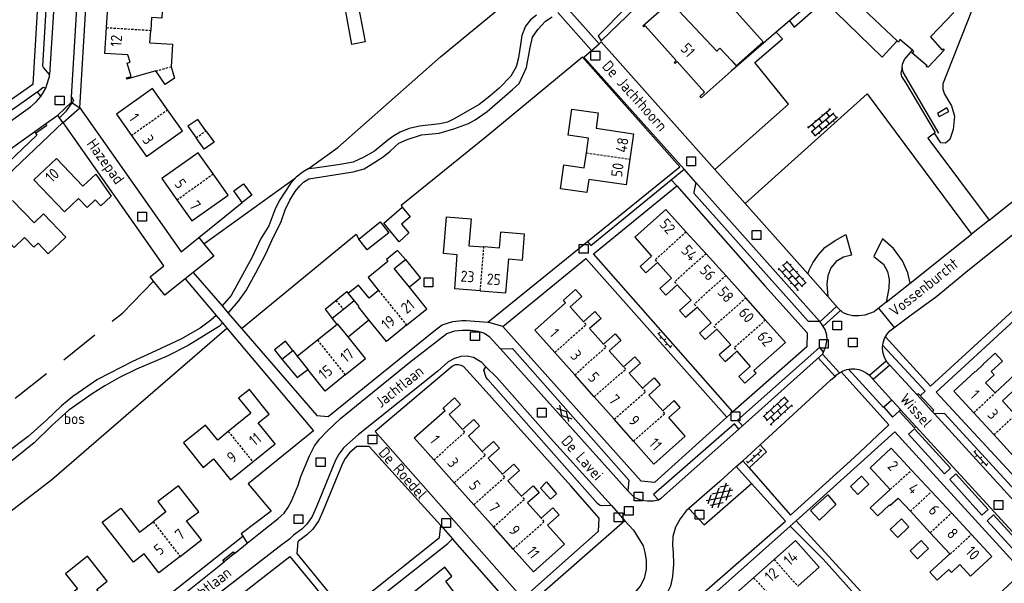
# Model space of a CAD drawing. Extents: x 168875 to 176000, y 513888 to 528000.
# Tile 58 of 106: x 174439 to 174662, y 521258 to 521385. Entities that reach past the tile are written whole.
import ezdxf

# ---------------------------------------------------------------- set-up
doc = ezdxf.new("R2010")
doc.units = 0
doc.header["$MEASUREMENT"] = 0
doc.linetypes.add('HIDDEN', pattern=[0.8, 0.5, -0.3])
doc.linetypes.add('LP', pattern=[14, 9, -5])
doc.layers.get('0').update_dxf_attribs({"linetype": 'CONTINUOUS'})
for name, color, linetype in [('BIJGEBOUW', 12, 'CONTINUOUS'), ('CULTUURAANDUIDING', 7, 'CONTINUOUS'), ('DAKRAND', 10, 'CONTINUOUS'), ('HEK', 34, 'CONTINUOUS'), ('HOOFDGEBOUW', 1, 'CONTINUOUS'), ('HUISNUMMER', 7, 'CONTINUOUS'), ('INSTEEK_SLOOT', 72, 'CONTINUOUS'), ('KANT_VERHARDING', 252, 'CONTINUOUS'), ('MUUR', 10, 'CONTINUOUS'), ('OVERIGOPSTAL', 12, 'CONTINUOUS'), ('PUTDEKSEL', 7, 'CONTINUOUS'), ('RIOOLPUT', 7, 'CONTINUOUS'), ('SEMANTIEK', 140, 'CONTINUOUS'), ('sluitlijn_verharding', 7, 'CONTINUOUS'), ('STRAATNAAM', 7, 'CONTINUOUS'), ('TALUD', 34, 'CONTINUOUS'), ('TUSSENMUUR', 12, 'HIDDEN')]:
    doc.layers.add(name, color=color, linetype=linetype)
doc.styles.add('ISOCP', font='ISOCP.shx', dxfattribs={"height": 1.8})

# ---------------------------------------------------------------- blocks, each defined once
blk = doc.blocks.new('Q28')
at = {"color": 0}
blk.add_lwpolyline([(1, 1), (1, -1), (-1, -1), (-1, 1)], close=True, dxfattribs=at)
blk = doc.blocks.new('S012')
at = {"color": 0}
for p, q in [((1.18, 2.05), (0, 0)), ((1.18, -2.05), (0, 0)), ((1.4, 0), (0.21, -2.05)), ((1.4, 0), (0.22, 2.05))]:
    blk.add_line(p, q, dxfattribs=at)
blk = doc.blocks.new('S026')
at = {"color": 0}
for p, q in [((0, 0), (4.4, 0)), ((0.2, 0.5), (0.2, 0)), ((1.2, 0), (1.2, -0.5)), ((2.2, 0.5), (2.2, 0)), ((3.2, 0), (3.2, -0.5)), ((4.2, 0.5), (4.2, 0))]:
    blk.add_line(p, q, dxfattribs=at)
blk = doc.blocks.new('S024')
at = {"color": 0}
for p, q in [((0, 1.2), (6.7, 1.2)), ((0, 0), (6.7, 0)), ((0.2, 1.2), (0.2, 0)), ((1.25, 1.5), (1.25, 1.2)), ((1.25, 0), (1.25, -1.2)), ((2.3, 1.2), (2.3, 0)), ((3.35, 1.5), (3.35, 1.2)), ((3.35, 0), (3.35, -1.2)), ((4.4, 1.2), (4.4, 0)), ((5.45, 1.5), (5.45, 1.2)), ((5.45, 0), (5.45, -1.2)), ((6.5, 1.2), (6.5, 0)), ((0, -1.2), (6.7, -1.2)), ((0.2, -1.2), (0.2, -1.5)), ((2.3, -1.2), (2.3, -1.5)), ((4.4, -1.2), (4.4, -1.5)), ((6.5, -1.2), (6.5, -1.5))]:
    blk.add_line(p, q, dxfattribs=at)
blk = doc.blocks.new('S014')
at = {"color": 0}
for p, q in [((0, -0.75), (4.2, 1.67)), ((0, 0.65), (1.78, 1.67)), ((5.07, -1.52), (0, 1.4)), ((2.64, -1.52), (0, 0)), ((1.08, -1.52), (6.15, 1.4)), ((6.15, -0.75), (1.95, 1.67)), ((3.51, -1.52), (6.15, 0)), ((6.15, 0.65), (4.37, 1.67))]:
    blk.add_line(p, q, dxfattribs=at)
blk = doc.blocks.new('Q24')
at = {"color": 0}
blk.add_lwpolyline([(1, 1), (1, -1), (-1, -1), (-1, 1)], close=True, dxfattribs=at)

msp = doc.modelspace()

# ---------------------------------------------------------------- linework, layer by layer
at = {"layer": 'BIJGEBOUW'}
for points in [[(174517.202, 521380.108), (174514.211, 521379.511), (174512.721, 521387.329), (174515.713, 521387.968), (174517.202, 521380.108)], [(174473.34, 521374.485), (174474.092, 521371.879), (174471.964, 521370.51), (174469.852, 521373.547)], [(174481.188, 521360.012), (174479.345, 521362.602), (174477.145, 521361.037), (174478.989, 521358.446)], [(174481.188, 521360.012), (174483.026, 521357.429), (174480.826, 521355.864), (174478.989, 521358.446)], [(174489.382, 521343.803), (174487.494, 521346.474), (174489.701, 521348.029), (174491.555, 521345.445), (174489.382, 521343.803)], [(174523.791, 521328.894), (174526.316, 521330.932)], [(174510.588, 521321.702), (174513.03, 521323.674), (174513.375, 521323.246)], [(174508.146, 521319.73), (174510.588, 521321.702)], [(174514.719, 521321.582), (174512.277, 521319.61)], [(174508.146, 521319.73), (174509.771, 521317.586)], [(174512.277, 521319.61), (174509.771, 521317.586)], [(174500.859, 521310.378), (174499.164, 521312.478), (174496.691, 521310.481), (174498.395, 521308.388)], [(174498.395, 521308.388), (174500.859, 521310.378)], [(174631.102, 521280.193), (174629.435, 521281.988), (174626.914, 521279.647), (174628.581, 521277.852), (174631.102, 521280.193)], [(174640.124, 521270.475), (174638.444, 521272.285), (174635.923, 521269.944), (174637.603, 521268.134), (174640.124, 521270.475)], [(174644.608, 521265.646), (174642.934, 521267.449), (174640.413, 521265.108), (174642.087, 521263.305), (174644.608, 521265.646)]]:
    msp.add_lwpolyline(points, dxfattribs=at)
at = {"layer": 'DAKRAND'}
for points in [[(174515.804, 521335.52), (174520.593, 521339.439), (174522.525, 521336.941), (174517.666, 521333.152), (174515.804, 521335.52)], [(174526.316, 521330.932), (174529.735, 521326.699), (174527.195, 521324.672)], [(174509.771, 521317.586), (174510.768, 521316.274)], [(174513.325, 521313.46), (174518.046, 521317.313)], [(174500.859, 521310.378), (174501.844, 521309.068)], [(174498.395, 521308.388), (174501.794, 521304.291), (174504.219, 521306.1)], [(174556.826, 521279.223), (174558.208, 521280.679), (174560.499, 521277.972), (174559.093, 521276.75), (174556.826, 521279.223)], [(174621.792, 521277.714), (174623.608, 521275.563), (174619.906, 521272.046), (174617.867, 521274.235), (174621.792, 521277.714)]]:
    msp.add_lwpolyline(points, dxfattribs=at)
at = {"layer": 'HEK', "linetype": 'LP'}
msp.add_lwpolyline([(174416.177, 521282.16), (174462.366, 521318.833)], dxfattribs=at)
at = {"layer": 'HOOFDGEBOUW'}
for points in [[(174637.46, 521380.375), (174623.395, 521393.703), (174613.114, 521384.853)], [(174458.73, 521383.338), (174459.082, 521389.164), (174466.893, 521388.692), (174467.074, 521391.695)], [(174473.564, 521391.311), (174473.377, 521388.272), (174471.397, 521388.394), (174471.226, 521385.46), (174468.921, 521385.615), (174468.728, 521382.711)], [(174610.165, 521382.314), (174599.945, 521373.498), (174593.159, 521367.437), (174592.837, 521367.797), (174593.917, 521368.761), (174587.743, 521375.672), (174587.267, 521375.247), (174587.076, 521375.462), (174587.55, 521375.885), (174580.507, 521383.77), (174580.216, 521383.51), (174580.007, 521383.744), (174587.428, 521390.372)], [(174588.147, 521387.153), (174596.721, 521378.041), (174597.402, 521378.682), (174600.025, 521375.894), (174601.109, 521374.681), (174607.195, 521380.116), (174599.292, 521388.966)], [(174650.263, 521386.792), (174645.028, 521381.266), (174647.581, 521378.3), (174647.87, 521378.517), (174648.126, 521378.219), (174644.477, 521374.368), (174644.076, 521374.573), (174644.278, 521374.725), (174640.83, 521377.665), (174641.238, 521377.971), (174640.945, 521378.221)], [(174613.114, 521384.853), (174610.165, 521382.314)], [(174463.568, 521377.199), (174458.378, 521377.513), (174458.73, 521383.338)], [(174468.541, 521379.907), (174468.728, 521382.711)], [(174468.541, 521379.907), (174473.642, 521379.606), (174473.34, 521374.485)], [(174640.945, 521378.221), (174638.122, 521380.627), (174637.808, 521380.046), (174637.46, 521380.375)], [(174469.852, 521373.547), (174463.279, 521371.727), (174463.205, 521371.986), (174464.261, 521372.287), (174463.399, 521375.313), (174464.052, 521375.499), (174463.568, 521377.199)], [(174472.514, 521364.77), (174469.138, 521369.552), (174460.955, 521363.754), (174464.339, 521358.978)], [(174464.339, 521358.978), (174467.729, 521354.193), (174475.904, 521359.985), (174472.514, 521364.77)], [(174567.212, 521355.008), (174567.693, 521358.359), (174563.097, 521359.02), (174563.948, 521364.941), (174569.918, 521364.083), (174569.415, 521360.584), (174577.867, 521359.369), (174577.043, 521353.601)], [(174482.826, 521350.263), (174479.44, 521355.026), (174471.26, 521349.21), (174474.653, 521344.421)], [(174577.043, 521353.601), (174576.219, 521347.832), (174567.758, 521349.048), (174567.33, 521346.073), (174561.369, 521346.929), (174562.142, 521352.307), (174566.729, 521351.648), (174567.212, 521355.008)], [(174459.75, 521345.28), (174457.44, 521343.04), (174456.12, 521344.42), (174454.33, 521342.72), (174452.4, 521344.74), (174449.19, 521341.72), (174442.3, 521348.97), (174447.39, 521353.78), (174453.38, 521347.47), (174456.29, 521350.2), (174459.75, 521345.28)], [(174474.653, 521344.421), (174478.04, 521339.64), (174486.236, 521345.468), (174482.826, 521350.263)], [(174432.337, 521339.43), (174437.82, 521333.622), (174440.216, 521335.884), (174442.272, 521333.706), (174443.259, 521334.638), (174445.549, 521332.213), (174449.505, 521335.948), (174444.509, 521341.241), (174442.331, 521339.185), (174437.499, 521344.303)], [(174589.79, 521337.146), (174585.158, 521342.203), (174578.165, 521335.961), (174581.962, 521331.707), (174579.361, 521329.385), (174580.67, 521327.918), (174583.271, 521330.24)], [(174543.237, 521323.864), (174537.443, 521324.326), (174538.022, 521332.024), (174534.952, 521332.269), (174535.618, 521340.602), (174541.133, 521340.155), (174540.638, 521334.051), (174544.039, 521333.775)], [(174543.237, 521323.864), (174549.041, 521323.401), (174549.661, 521331.051), (174552.743, 521330.801), (174553.217, 521336.645), (174547.771, 521337.087), (174547.48, 521333.496), (174544.039, 521333.775)], [(174594.274, 521332.249), (174589.79, 521337.146)], [(174526.316, 521330.932), (174524.508, 521332.942), (174522.062, 521330.966)], [(174522.062, 521330.966), (174522.011, 521330.925), (174522.356, 521330.497), (174517.868, 521326.872), (174520.245, 521323.928)], [(174598.783, 521327.325), (174594.274, 521332.249)], [(174527.195, 521324.672), (174523.791, 521328.894)], [(174583.271, 521330.24), (174586.446, 521326.684), (174583.844, 521324.362), (174585.171, 521322.876), (174587.772, 521325.198)], [(174603.307, 521322.269), (174600.143, 521325.84), (174598.783, 521327.325)], [(174518.085, 521322.183), (174515.711, 521325.129), (174513.375, 521323.246)], [(174520.232, 521323.917), (174518.085, 521322.183)], [(174520.245, 521323.928), (174520.232, 521323.917)], [(174526.56, 521316.113), (174531.122, 521319.803), (174527.195, 521324.672)], [(174560.071, 521309.931), (174555.574, 521314.986), (174562.527, 521321.171), (174562.041, 521321.727), (174564.746, 521324.132), (174566.162, 521322.54), (174563.571, 521320.236), (174566.582, 521316.852)], [(174587.772, 521325.198), (174590.885, 521321.71), (174588.284, 521319.388), (174589.645, 521317.863), (174592.247, 521320.185)], [(174513.375, 521323.246), (174514.719, 521321.582)], [(174514.719, 521321.582), (174515.754, 521320.301)], [(174607.752, 521317.254), (174603.307, 521322.269)], [(174515.67, 521320.233), (174515.754, 521320.301)], [(174518.046, 521317.313), (174515.67, 521320.233)], [(174592.247, 521320.185), (174595.425, 521316.624), (174592.824, 521314.302), (174594.092, 521312.881), (174596.694, 521315.203)], [(174526.56, 521316.113), (174522.014, 521312.435), (174518.046, 521317.313)], [(174566.582, 521316.852), (174569.166, 521319.15), (174570.544, 521317.601), (174567.96, 521315.302), (174571.102, 521311.77)], [(174601.249, 521310.2), (174604.275, 521306.785), (174601.711, 521304.512), (174603.066, 521302.984), (174605.63, 521305.256), (174605.116, 521305.836), (174612.259, 521312.167), (174607.752, 521317.254)], [(174506.391, 521312.739), (174510.768, 521316.274)], [(174513.325, 521313.46), (174510.945, 521316.417), (174510.768, 521316.274)], [(174596.694, 521315.203), (174599.845, 521311.672), (174597.243, 521309.35), (174598.573, 521307.861), (174600.186, 521309.258), (174601.249, 521310.2)], [(174501.844, 521309.068), (174506.391, 521312.739)], [(174512.68, 521304.885), (174517.25, 521308.582), (174513.325, 521313.46)], [(174571.102, 521311.77), (174573.72, 521314.099), (174575.012, 521312.619), (174572.408, 521310.302), (174575.628, 521306.682)], [(174501.844, 521309.068), (174504.219, 521306.1)], [(174564.581, 521304.86), (174560.071, 521309.931)], [(174575.628, 521306.682), (174578.199, 521308.969), (174579.462, 521307.523), (174576.904, 521305.247), (174579.943, 521301.83)], [(174650.308, 521301.173), (174655.11, 521305.627), (174655.178, 521305.554), (174656.996, 521307.241), (174656.955, 521307.285), (174659.631, 521309.767), (174661.282, 521307.977), (174658.761, 521305.653), (174659.455, 521304.9), (174657.49, 521303.088), (174659.619, 521300.779)], [(174512.68, 521304.885), (174508.134, 521301.208), (174504.219, 521306.1)], [(174568.984, 521299.909), (174564.581, 521304.86)], [(174579.943, 521301.83), (174582.558, 521304.156), (174583.913, 521302.605), (174581.312, 521300.292), (174584.478, 521296.732)], [(174659.619, 521300.779), (174664.105, 521304.916), (174665.769, 521303.112), (174661.276, 521298.968), (174664.234, 521295.761)], [(174491.822, 521285.187), (174496.825, 521289.238), (174492.983, 521293.983), (174495.489, 521296.012), (174491.015, 521301.537), (174488.597, 521299.579), (174491.346, 521296.184), (174486.255, 521292.062)], [(174532.715, 521285.636), (174528.282, 521290.603), (174535.261, 521296.831), (174534.83, 521297.314), (174537.43, 521299.634), (174538.765, 521298.138), (174536.227, 521295.873), (174539.219, 521292.521)], [(174573.517, 521294.814), (174568.984, 521299.909)], [(174654.812, 521296.287), (174650.308, 521301.173)], [(174577.897, 521289.889), (174582.505, 521284.709), (174589.577, 521290.999), (174585.833, 521295.209), (174588.416, 521297.507), (174587.076, 521299.042), (174584.478, 521296.732)], [(174539.219, 521292.521), (174541.756, 521294.785), (174543.078, 521293.304), (174540.541, 521291.04), (174543.655, 521287.55)], [(174577.897, 521289.889), (174573.517, 521294.814)], [(174659.349, 521291.365), (174654.812, 521296.287)], [(174486.255, 521292.062), (174483.855, 521290.118), (174481.106, 521293.513), (174476.112, 521289.469), (174480.586, 521283.943), (174482.945, 521285.854), (174486.786, 521281.109), (174491.822, 521285.187)], [(174663.815, 521286.52), (174659.349, 521291.365)], [(174543.655, 521287.55), (174546.192, 521289.814), (174547.58, 521288.259), (174545.043, 521285.995), (174548.247, 521282.403)], [(174640.756, 521283.344), (174636.15, 521288.305), (174631.357, 521283.855), (174635.902, 521278.959)], [(174537.325, 521280.469), (174532.715, 521285.636)], [(174548.247, 521282.403), (174550.785, 521284.668), (174552.074, 521283.222), (174549.475, 521280.903), (174552.568, 521277.436)], [(174645.26, 521278.493), (174640.756, 521283.344)], [(174475.368, 521263.833), (174480.19, 521267.551), (174476.823, 521271.842), (174479.567, 521273.929), (174474.975, 521279.805), (174470.324, 521276.227), (174472.161, 521273.872), (174469.278, 521271.651)], [(174541.749, 521275.512), (174537.325, 521280.469)], [(174552.568, 521277.436), (174555.168, 521279.756), (174556.538, 521278.22), (174553.938, 521275.9), (174557.019, 521272.448)], [(174635.902, 521278.959), (174631.418, 521274.796), (174633.085, 521273), (174635.723, 521275.45), (174635.86, 521275.303), (174637.705, 521277.016), (174640.466, 521274.042)], [(174649.765, 521273.642), (174645.26, 521278.493)], [(174475.368, 521263.833), (174470.577, 521260.14), (174467.235, 521264.423), (174464.797, 521262.53), (174457.756, 521271.536), (174461.932, 521274.757), (174466.199, 521269.279), (174469.278, 521271.651)], [(174546.24, 521270.479), (174541.749, 521275.512)], [(174550.701, 521265.48), (174555.262, 521260.369), (174562.241, 521266.597), (174558.439, 521270.857), (174561.054, 521273.19), (174559.634, 521274.781), (174557.019, 521272.448)], [(174640.466, 521274.042), (174644.971, 521269.191)], [(174654.262, 521268.798), (174649.765, 521273.642)], [(174550.701, 521265.48), (174546.24, 521270.479)], [(174654.262, 521268.798), (174658.869, 521263.837), (174654.076, 521259.387), (174651.672, 521261.976), (174649.769, 521260.217), (174649.151, 521260.885), (174646.564, 521258.483), (174644.904, 521260.271), (174649.388, 521264.435)], [(174644.971, 521269.191), (174649.388, 521264.435)], [(174609.685, 521263.145), (174614.492, 521267.431), (174619.866, 521261.404), (174615.025, 521257.088)], [(174455.076, 521247.432), (174460.302, 521251.587), (174456.535, 521256.325), (174458.89, 521258.197), (174454.39, 521263.857), (174449.447, 521259.927), (174452.176, 521256.494), (174449.591, 521254.438)], [(174537.372, 521255.605), (174535.408, 521258.268), (174536.814, 521259.397), (174535.247, 521261.419), (174526.923, 521254.664), (174528.781, 521252.235), (174528.119, 521251.699), (174527.701, 521250.908), (174525.999, 521249.506), (174527.607, 521247.513), (174530.663, 521249.945)], [(174609.685, 521263.145), (174605.033, 521258.998)], [(174605.033, 521258.998), (174600.343, 521254.816)]]:
    msp.add_lwpolyline(points, dxfattribs=at)
at = {"layer": 'INSTEEK_SLOOT'}
msp.add_lwpolyline([(174623.391, 521424.237), (174599.282, 521406.289), (174589.393, 521398.457), (174587.842, 521398.061), (174585.354, 521397.057), (174581.55, 521393.592), (174576.278, 521387.977), (174569.912, 521381.499), (174570.57, 521380.356), (174578.339, 521387.8), (174579.033, 521389.906), (174582.679, 521393.063), (174585.333, 521395.148), (174587.818, 521395.946), (174591.034, 521397.56), (174596.756, 521401.83), (174619.804, 521419.522), (174623.292, 521422.372), (174624.215, 521422.973)], dxfattribs=at)
at = {"layer": 'KANT_VERHARDING'}
for points in [[(174435.066, 521432.937), (174444.95, 521418.99), (174442.047, 521370.465), (174435.232, 521365.675)], [(174445.809, 521372.726), (174444.47, 521374.29), (174444.36, 521374.63), (174446.77, 521415.75), (174446.94, 521416.05), (174448.53, 521417.3), (174448.72, 521417.73)], [(174448.72, 521417.73), (174445.809, 521372.726)], [(174451.12, 521372.76), (174453.49, 521412.57), (174453.71, 521414.08), (174454.23, 521415.4), (174455.21, 521416.6), (174456.43, 521417.54), (174457.89, 521417.89), (174487.33, 521416.11)], [(174452.68, 521365.24), (174455.55, 521412.92), (174457.62, 521415.86), (174468.513, 521415.205)], [(174613.114, 521384.853), (174614.19, 521383.426), (174621.014, 521389.384), (174634.076, 521376.652), (174637.46, 521380.375)], [(174555.965, 521386.166), (174554.606, 521385.12), (174553.456, 521383.656), (174552.62, 521381.564), (174551.888, 521376.544), (174551.366, 521374.452), (174550.111, 521372.36), (174547.499, 521369.64), (174545.408, 521367.862), (174543.004, 521365.98), (174537.359, 521362.737), (174535.791, 521362.005), (174534.119, 521361.587), (174529.52, 521361.064), (174527.115, 521360.541), (174525.129, 521359.704), (174523.666, 521358.868), (174522.307, 521357.926), (174519.276, 521355.416), (174516.871, 521354.057), (174514.467, 521352.906), (174511.54, 521352.383), (174505.791, 521351.546), (174504.353, 521351.451)], [(174560.795, 521386.729), (174568.407, 521378.184)], [(174570.108, 521379.692), (174562.662, 521388.034)], [(174486.259, 521318.807), (174488.544, 521321.53), (174490.321, 521323.935), (174492.516, 521327.909), (174494.711, 521332.198), (174496.488, 521336.067), (174498.161, 521339.31), (174499.101, 521342.133), (174500.147, 521344.33), (174501.401, 521346.317), (174502.446, 521347.572), (174503.283, 521348.409), (174504.432, 521349.141), (174514.467, 521350.71), (174516.976, 521351.442), (174519.38, 521352.906), (174521.262, 521354.161), (174522.83, 521355.416), (174524.816, 521357.194), (174526.697, 521358.031), (174529.938, 521359.077), (174533.91, 521359.495), (174537.255, 521360.436), (174540.6, 521361.692), (174542.063, 521362.528), (174544.781, 521364.411), (174550.53, 521369.327), (174551.993, 521370.687), (174553.665, 521374.347), (174554.502, 521378.845), (174555.024, 521381.146), (174556.279, 521382.924), (174557.951, 521384.806), (174559.519, 521385.747)], [(174596.298, 521351.28), (174612.912, 521366.006), (174605.281, 521375.48), (174611.582, 521380.773), (174610.165, 521382.314)], [(174568.407, 521378.184), (174570.108, 521379.692)], [(174570.108, 521379.692), (174570.567, 521380.099), (174596.298, 521351.28)], [(174589.298, 521351.331), (174566.66, 521376.635), (174568.407, 521378.184)], [(174567.484, 521334.988), (174588.386, 521351.894), (174566.34, 521376.633)], [(174658.292, 521339.846), (174705.014, 521377.007)], [(174445.265, 521370.399), (174445.85, 521372.29), (174445.809, 521372.726)], [(174450.82, 521367.61), (174451.12, 521372.76)], [(174638.65, 521374.316), (174638.317, 521373.046), (174638.463, 521372.27), (174639.377, 521370.971), (174646.059, 521359.6), (174645.9, 521359.479)], [(174443.032, 521368.755), (174420.93, 521353.158), (174422.077, 521351.564)], [(174443.032, 521368.755), (174444.39, 521369.871), (174444.975, 521369.657)], [(174443.032, 521368.755), (174443.835, 521367.772)], [(174443.835, 521367.772), (174444.467, 521368.715), (174444.975, 521369.657)], [(174444.975, 521369.657), (174445.265, 521370.399)], [(174603.134, 521343.585), (174630.683, 521368.387), (174654.275, 521336.642)], [(174422.077, 521351.564), (174441.565, 521365.47), (174442.781, 521366.542), (174443.835, 521367.772)], [(174447.7, 521363.55), (174450.82, 521366.5), (174450.82, 521367.61)], [(174448.119, 521362.954), (174449.707, 521364.502), (174450.99, 521366.317)], [(174450.82, 521367.61), (174451.29, 521366.85), (174450.99, 521366.317)], [(174450.99, 521366.317), (174452.68, 521365.24)], [(174448.887, 521361.864), (174452.68, 521365.24)], [(174452.68, 521365.24), (174475.61, 521332.66), (174479.6, 521335.9)], [(174436.271, 521349.939), (174448.882, 521361.871)], [(174442.503, 521359.881), (174444.96, 521361.63)], [(174442.7, 521359.455), (174445.21, 521361.27), (174444.96, 521361.63)], [(174444.96, 521361.63), (174447.7, 521363.55)], [(174448.119, 521362.954), (174447.7, 521363.55)], [(174448.882, 521361.871), (174448.119, 521362.954)], [(174448.887, 521361.864), (174448.882, 521361.871)], [(174469.342, 521326.066), (174468.6, 521327), (174471.68, 521329.47), (174448.887, 521361.864)], [(174433.166, 521353.2), (174442.503, 521359.881)], [(174442.7, 521359.455), (174443, 521359.05), (174434.867, 521351.368)], [(174442.503, 521359.881), (174442.7, 521359.455)], [(174645.9, 521359.479), (174644.394, 521358.33), (174658.292, 521339.846)], [(174504.353, 521351.451), (174503.178, 521350.71), (174501.61, 521349.559), (174501.443, 521349.365)], [(174586.403, 521348.968), (174589.298, 521351.331)], [(174591.96, 521348.355), (174589.298, 521351.331)], [(174596.298, 521351.28), (174603.134, 521343.585)], [(174501.443, 521349.365), (174500.356, 521348.095), (174497.743, 521344.225), (174496.802, 521342.133), (174495.443, 521338.577), (174493.561, 521335.544), (174491.68, 521331.465), (174486.871, 521322.785), (174484.845, 521320.438)], [(174567.484, 521334.988), (174568.196, 521334.115), (174586.403, 521348.968)], [(174591.96, 521348.355), (174591.491, 521346.182), (174591.539, 521345.924), (174617.367, 521317.007), (174619.894, 521316.979)], [(174619.894, 521316.979), (174591.96, 521348.355)], [(174634.836, 521313.447), (174645.056, 521302.305), (174667.361, 521322.688), (174692.05, 521344.127), (174687.362, 521349.04)], [(174600.322, 521296.513), (174568.845, 521332.249), (174587.638, 521347.617)], [(174587.638, 521347.617), (174607.553, 521325.009), (174617.131, 521314.379), (174617.044, 521311.181), (174600.322, 521296.513)], [(174479.6, 521335.9), (174489.382, 521343.803)], [(174603.134, 521343.585), (174617.276, 521327.66)], [(174636.715, 521315.469), (174640.385, 521318.194), (174646.419, 521322.665), (174652.978, 521328.059), (174672.403, 521343.624)], [(174658.292, 521339.846), (174654.275, 521336.642)], [(174479.6, 521335.9), (174480.721, 521334.505)], [(174544.937, 521316.751), (174567.484, 521334.988)], [(174640.425, 521325.611), (174654.275, 521336.642)], [(174480.721, 521334.505), (174482.96, 521331.72), (174478.295, 521327.994)], [(174548.338, 521315.767), (174567.131, 521331.184), (174598.967, 521295.291)], [(174476.528, 521326.583), (174471.88, 521322.87), (174469.342, 521326.066)], [(174478.295, 521327.994), (174476.528, 521326.583)], [(174476.528, 521326.583), (174483.516, 521318.3)], [(174478.295, 521327.994), (174484.845, 521320.438)], [(174617.276, 521327.66), (174621.811, 521322.554)], [(174634.993, 521321.286), (174640.425, 521325.611)], [(174621.811, 521322.554), (174624.055, 521320.027), (174625.178, 521318.983), (174626.205, 521318.559), (174627.491, 521318.286), (174628.832, 521318.271), (174630.279, 521318.462), (174632.362, 521319.178)], [(174484.845, 521320.438), (174486.259, 521318.807)], [(174619.994, 521316.867), (174623.8, 521320.314)], [(174624.689, 521319.437), (174620.763, 521315.83)], [(174634.993, 521321.286), (174632.362, 521319.178)], [(174633.273, 521319.908), (174636.821, 521315.534)], [(174483.516, 521318.3), (174482.304, 521317.209), (174479.874, 521315.386), (174475.5, 521312.955), (174469.911, 521310.281), (174464.566, 521307.849), (174456.669, 521303.838), (174451.08, 521299.948), (174448.529, 521297.881), (174445.249, 521294.721), (174440.996, 521290.952), (174436.38, 521287.427), (174431.884, 521283.78), (174420.434, 521275.94)], [(174483.516, 521318.3), (174484.961, 521316.587)], [(174486.259, 521318.807), (174489.278, 521315.324)], [(174533.134, 521315.002), (174534.605, 521316.147), (174537.039, 521316.929), (174539.038, 521317.155), (174540.068, 521317.141)], [(174540.068, 521317.141), (174544.937, 521316.751)], [(174672.672, 521272.485), (174646.279, 521300.951), (174663.999, 521317.258), (174664.254, 521317.095)], [(174484.961, 521316.587), (174484.248, 521315.872), (174477.201, 521311.496), (174472.463, 521309.065), (174465.538, 521306.147), (174461.528, 521304.203), (174458.37, 521302.379), (174455.454, 521300.556), (174450.23, 521296.909), (174446.342, 521293.384), (174442.333, 521289.494), (174437.716, 521285.725), (174427.025, 521278.31), (174421.662, 521274.145)], [(174484.961, 521316.587), (174485.959, 521315.404)], [(174485.959, 521315.404), (174505.5, 521292.245)], [(174489.278, 521315.324), (174506.281, 521295.71)], [(174493.19, 521268.91), (174497.539, 521272.37), (174498.856, 521273.629), (174499.704, 521274.797), (174500.553, 521276.292), (174502.02, 521279.939), (174502.671, 521281.876), (174504.631, 521286.547), (174505.74, 521288.805), (174506.944, 521290.39), (174508.51, 521292.023), (174511.638, 521295.031), (174527.306, 521307.699), (174535.632, 521314.208), (174537.495, 521314.807), (174539.148, 521314.994), (174541.056, 521314.973), (174542.704, 521314.748), (174544.195, 521314.267), (174545.27, 521313.533), (174547.797, 521310.751)], [(174508.855, 521295.478), (174533.134, 521315.002)], [(174598.967, 521295.291), (174582.657, 521280.515), (174579.618, 521280.858), (174548.338, 521315.767)], [(174620.823, 521309.994), (174621.379, 521311.34), (174621.654, 521312.884), (174621.613, 521313.813), (174621.214, 521315.107), (174620.404, 521316.406), (174619.894, 521316.979)], [(174547.797, 521310.751), (174550.501, 521310.844), (174576.835, 521281.045), (174576.56, 521278.622)], [(174547.797, 521310.751), (174576.56, 521278.622)], [(174620.823, 521309.994), (174619.983, 521311.097), (174601.385, 521294.645), (174602.534, 521293.362)], [(174634.233, 521311.483), (174643.806, 521301.185), (174642.724, 521300.127)], [(174544.449, 521306.705), (174543.553, 521307.621), (174541.709, 521308.776), (174540.268, 521309.102), (174538.823, 521309.015), (174537.374, 521308.567), (174535.973, 521307.809), (174533.628, 521305.72), (174515.69, 521291.361), (174512.389, 521288.42), (174511.238, 521286.937), (174510.501, 521285.604), (174506.151, 521274.873), (174505.2, 521272.82), (174504.046, 521271.131), (174502.899, 521270.009), (174501.037, 521268.609), (174500.097, 521267.723), (174498.406, 521266.512), (174483.089, 521254.584), (174468.993, 521243.447), (174456.163, 521232.773), (174452.123, 521229.792), (174451.667, 521229.385)], [(174602.534, 521293.362), (174620.673, 521309.633)], [(174623.456, 521304.519), (174619.658, 521308.722)], [(174620.598, 521309.572), (174624.447, 521305.337)], [(174620.673, 521309.633), (174620.823, 521309.994)], [(174551.586, 521255.767), (174554.318, 521255.61), (174569.948, 521269.516), (174570.136, 521272.454), (174563.719, 521279.799), (174543.239, 521302.621), (174539.417, 521306.739), (174538.904, 521307.003), (174538.338, 521307.164), (174537.564, 521307.121), (174536.942, 521306.818), (174519.497, 521292.055), (174551.586, 521255.767)], [(174572.863, 521275.309), (174570.632, 521275.285), (174570.22, 521275.393), (174569.761, 521275.811), (174544.903, 521303.788), (174544.598, 521304.256), (174544.02, 521305.958), (174544.449, 521306.705)], [(174544.449, 521306.705), (174546.971, 521304.281), (174559.094, 521290.528), (174572.863, 521275.309)], [(174626.483, 521306.168), (174634.392, 521297.46), (174634.484, 521297.575)], [(174631.219, 521304.76), (174635.03, 521308.043)], [(174635.825, 521307.049), (174632.048, 521303.804)], [(174635.825, 521307.049), (174635.716, 521307.168)], [(174667.449, 521275.105), (174648.189, 521296.12), (174645.906, 521296.052), (174645.434, 521296.562), (174645.752, 521296.857), (174642.297, 521300.585), (174641.981, 521300.32), (174635.825, 521307.049)], [(174603.991, 521283.867), (174613.37, 521273.141), (174627.802, 521286.148), (174635.622, 521293.54), (174624.791, 521305.55)], [(174622.439, 521303.695), (174606.544, 521289.043)], [(174622.439, 521303.695), (174623.606, 521304.64)], [(174631.922, 521303.942), (174636.289, 521299.154)], [(174641.981, 521300.32), (174645.434, 521296.563)], [(174636.289, 521299.154), (174634.484, 521297.575), (174636.442, 521295.29), (174637.962, 521296.659)], [(174636.289, 521299.154), (174638.28, 521296.972), (174638.038, 521296.732)], [(174506.281, 521295.71), (174508.855, 521295.478)], [(174638.038, 521296.732), (174637.962, 521296.659)], [(174637.962, 521296.659), (174641.386, 521292.894), (174641.705, 521293.196), (174666.923, 521265.66)], [(174638.261, 521296.953), (174641.706, 521293.196)], [(174638.271, 521296.942), (174638.275, 521296.938)], [(174645.906, 521296.051), (174667.112, 521272.848)], [(174601.665, 521292.581), (174600.704, 521293.775), (174582.421, 521277.836), (174583.495, 521276.621)], [(174583.495, 521276.621), (174584.114, 521276.991), (174601.665, 521292.581)], [(174601.665, 521292.581), (174602.534, 521293.362)], [(174640.019, 521291.474), (174641.377, 521292.682), (174649.56, 521283.745), (174648.183, 521282.49), (174640.019, 521291.474)], [(174505.5, 521292.245), (174490.727, 521280.217), (174495.954, 521274.062), (174489.189, 521268.938), (174489.532, 521268.387)], [(174614.648, 521271.855), (174636.987, 521291.988), (174663.777, 521262.573)], [(174534.32, 521270.791), (174518.108, 521288.691), (174515.308, 521288.704), (174513.658, 521287.234), (174512.687, 521285.982), (174512.065, 521284.858), (174507.738, 521274.184), (174506.709, 521271.963), (174505.378, 521270.014), (174504.028, 521268.694), (174502.154, 521267.284), (174501.961, 521267.102)], [(174606.544, 521289.043), (174602.597, 521285.465)], [(174603.991, 521283.867), (174607.94, 521287.447), (174606.544, 521289.043)], [(174601.116, 521284.121), (174597.412, 521280.763), (174590.363, 521274.664)], [(174601.116, 521284.121), (174602.597, 521285.465)], [(174604.563, 521280.304), (174601.116, 521284.121)], [(174602.597, 521285.465), (174603.991, 521283.867)], [(174649.361, 521281.231), (174650.728, 521282.493), (174658.084, 521274.463), (174656.655, 521273.14), (174649.361, 521281.231)], [(174567.377, 521237.977), (174570.125, 521234.645), (174576.847, 521240.708), (174583.723, 521246.666), (174591.538, 521253.697), (174612.219, 521271.828), (174604.563, 521280.304)], [(174590.363, 521274.664), (174593.847, 521271.002), (174604.563, 521280.304)], [(174576.56, 521278.622), (174578.132, 521277.162), (174579.724, 521276.525), (174581.064, 521276.407), (174582.405, 521276.392), (174583.439, 521276.587), (174583.495, 521276.621)], [(174572.863, 521275.309), (174575.94, 521271.901)], [(174590.363, 521274.664), (174589.756, 521274.143), (174588.395, 521272.353), (174587.342, 521270.456), (174586.802, 521268.348), (174586.677, 521266.389), (174586.865, 521264.736), (174586.938, 521262.053), (174586.701, 521259.271), (174586.212, 521257.11), (174585.157, 521255.007), (174584.158, 521253.316), (174583.008, 521251.936), (174581.653, 521250.713), (174580.244, 521249.285), (174577.694, 521247.25), (174572.746, 521242.921), (174567.377, 521237.977)], [(174657.82, 521271.885), (174659.232, 521273.188), (174666.508, 521265.277)], [(174514.376, 521252.42), (174534.032, 521268.112), (174534.32, 521270.791)], [(174575.94, 521271.901), (174554.132, 521252.775), (174563.245, 521242.57)], [(174575.94, 521271.901), (174577.894, 521269.737), (174580.073, 521266.205), (174580.469, 521264.704), (174580.759, 521262.999), (174580.736, 521260.936), (174580.248, 521258.826), (174579.352, 521257.134), (174577.837, 521255.398), (174575.13, 521253.21), (174563.245, 521242.57)], [(174594.689, 521254.074), (174613.289, 521270.629)], [(174613.289, 521270.629), (174620.736, 521263.17), (174632.402, 521250.144)], [(174614.648, 521271.855), (174643.145, 521240.733), (174644.986, 521240.816), (174663.743, 521258.278)], [(174665.061, 521263.942), (174657.82, 521271.885)], [(174468.848, 521251.956), (174489.532, 521268.387)], [(174489.532, 521268.387), (174490.539, 521266.801)], [(174490.539, 521266.801), (174493.19, 521268.91)], [(174487.66, 521264.51), (174490.539, 521266.801)], [(174501.961, 521267.102), (174501.719, 521264.486), (174511.578, 521252.525), (174514.376, 521252.42)], [(174532.92, 521224.023), (174513.545, 521248.793), (174521.927, 521255.714), (174535.874, 521266.751), (174536.917, 521267.771)], [(174532.92, 521224.023), (174557.851, 521244.067), (174536.917, 521267.771)], [(174454.271, 521228.097), (174500.205, 521263.808), (174511.49, 521250.116)], [(174485.32, 521262.63), (174485.04, 521262.97), (174487.38, 521264.85), (174487.66, 521264.51)], [(174487.66, 521264.51), (174485.32, 521262.63)], [(174475.54, 521254.8), (174485.32, 521262.63)]]:
    msp.add_lwpolyline(points, dxfattribs=at)
for points in [[(174635.03, 521308.043, -0.4138372), (174636.715, 521315.469)], [(174624.447, 521305.337, -0.3515839), (174631.219, 521304.76)], [(174635.716, 521307.168, -0.051981), (174635.03, 521308.043)], [(174623.606, 521304.64, -0.0507573), (174624.447, 521305.337)], [(174631.219, 521304.76, -0.050584), (174631.922, 521303.942)]]:
    msp.add_lwpolyline(points, format="xyb", dxfattribs=at)
at = {"layer": 'MUUR'}
for points in [[(174638.65, 521374.316), (174638.699, 521375.095), (174639.175, 521376.119), (174640.945, 521378.221)], [(174646.881, 521359.481), (174638.834, 521373.29), (174638.637, 521374.117), (174638.65, 521374.316)]]:
    msp.add_lwpolyline(points, dxfattribs=at)
at = {"layer": 'OVERIGOPSTAL'}
for points in [[(174649.207, 521364.413), (174648.752, 521365.192), (174646.571, 521363.927), (174646.976, 521363.251), (174649.207, 521364.413)], [(174525.582, 521342.737), (174527.415, 521340.55), (174525.436, 521338.921), (174527.066, 521336.995), (174524.876, 521334.957), (174521.44, 521339.144), (174525.582, 521342.737)]]:
    msp.add_lwpolyline(points, dxfattribs=at)
at = {"layer": 'sluitlijn_verharding'}
for points in [[(174587.638, 521347.617), (174586.403, 521348.968)], [(174548.338, 521315.767), (174544.937, 521316.751)], [(174600.322, 521296.513), (174598.967, 521295.291)], [(174534.32, 521270.791), (174536.917, 521267.771)], [(174614.648, 521271.855), (174613.289, 521270.629)]]:
    msp.add_lwpolyline(points, dxfattribs=at)
at = {"layer": 'TALUD'}
for points in [[(174624.215, 521422.973), (174632.632, 521413.549), (174654.531, 521388.442), (174654.526, 521388.029), (174654.309, 521387.052), (174647.833, 521370.67), (174647.819, 521369.432), (174648.219, 521368.293), (174649.789, 521365.696), (174650.433, 521363.316), (174650.142, 521360.328), (174649.394, 521358.067), (174648.405, 521357.253), (174647.374, 521357.316), (174645.9, 521359.479)], [(174504.353, 521351.451), (174511.04, 521356.246), (174534.217, 521376.74), (174554.689, 521393.584)], [(174566.34, 521376.633), (174544.536, 521358.621), (174525.33, 521343.157), (174525.582, 521342.737)], [(174480.721, 521334.505), (174501.443, 521349.365)], [(174489.278, 521315.324), (174515.15, 521336.692), (174515.804, 521335.52)], [(174617.276, 521327.66), (174617.599, 521328.507), (174618.443, 521330.148), (174619.597, 521331.888), (174621.164, 521333.624), (174623.503, 521335.249), (174625.891, 521336.615), (174627.179, 521331.906), (174625.318, 521331.463), (174623.708, 521330.501), (174622.505, 521329.071), (174621.814, 521327.221), (174621.587, 521325.367), (174621.811, 521322.554)], [(174640.425, 521325.611), (174639.927, 521327.947), (174638.719, 521330.643), (174636.688, 521333.451), (174634.184, 521335.594), (174632.231, 521331.644), (174634.378, 521329.866), (174635.288, 521328.205), (174635.68, 521326.396), (174635.607, 521324.437), (174634.993, 521321.286)], [(174462.366, 521318.833), (174469.342, 521326.066)], [(174426.963, 521266.399), (174446.383, 521281.195), (174485.959, 521315.404)]]:
    msp.add_lwpolyline(points, dxfattribs=at)
at = {"layer": 'TUSSENMUUR'}
for points in [[(174458.73, 521383.338), (174468.728, 521382.711)], [(174469.852, 521373.547), (174473.34, 521374.485)], [(174464.339, 521358.978), (174472.514, 521364.77)], [(174478.989, 521358.446), (174481.188, 521360.012)], [(174567.212, 521355.008), (174577.043, 521353.601)], [(174474.653, 521344.421), (174482.826, 521350.263)], [(174589.79, 521337.146), (174582.802, 521330.886), (174583.271, 521330.24)], [(174543.237, 521323.864), (174544.039, 521333.775)], [(174594.274, 521332.249), (174587.155, 521325.895), (174587.772, 521325.198)], [(174598.783, 521327.325), (174591.61, 521320.841), (174592.247, 521320.185)], [(174520.232, 521323.917), (174526.56, 521316.113)], [(174510.588, 521321.702), (174512.277, 521319.61)], [(174603.307, 521322.269), (174596.077, 521315.825), (174596.694, 521315.203)], [(174607.752, 521317.254), (174600.619, 521310.956), (174601.249, 521310.2)], [(174560.071, 521309.931), (174567.162, 521316.226), (174566.582, 521316.852)], [(174506.391, 521312.739), (174512.68, 521304.885)], [(174564.581, 521304.86), (174571.668, 521311.16), (174571.102, 521311.77)], [(174568.984, 521299.909), (174576.11, 521306.144), (174575.628, 521306.682)], [(174573.517, 521294.814), (174580.615, 521301.102), (174579.943, 521301.83)], [(174654.812, 521296.287), (174659.619, 521300.779)], [(174577.897, 521289.889), (174584.981, 521296.162), (174584.478, 521296.732)], [(174659.349, 521291.365), (174664.234, 521295.761)], [(174532.715, 521285.636), (174539.752, 521291.912), (174539.219, 521292.521)], [(174486.255, 521292.062), (174491.822, 521285.187)], [(174537.325, 521280.469), (174544.398, 521286.731), (174543.655, 521287.55)], [(174541.749, 521275.512), (174548.802, 521281.74), (174548.247, 521282.403)], [(174635.902, 521278.959), (174640.756, 521283.344)], [(174546.24, 521270.479), (174553.193, 521276.749), (174552.568, 521277.436)], [(174640.466, 521274.042), (174645.26, 521278.493)], [(174644.971, 521269.191), (174649.765, 521273.642)], [(174469.278, 521271.651), (174475.368, 521263.833)], [(174550.701, 521265.48), (174557.673, 521271.708), (174557.019, 521272.448)], [(174649.388, 521264.435), (174649.469, 521264.348), (174654.262, 521268.798)], [(174609.685, 521263.145), (174615.025, 521257.088)], [(174605.033, 521258.998), (174610.536, 521253.086)]]:
    msp.add_lwpolyline(points, dxfattribs=at)

# ---------------------------------------------------------------- block references
at = {"layer": 'PUTDEKSEL'}
for p in [(174627.46, 521312.173), (174660.407, 521275.446)]:
    msp.add_blockref('Q24', p, dxfattribs=at)
at = {"layer": 'RIOOLPUT'}
for p in [(174569.243, 521377.019), (174448.13, 521366.86), (174590.898, 521353.101), (174466.77, 521340.63), (174605.67, 521336.481), (174566.588, 521333.359), (174531.512, 521325.77), (174623.907, 521316.006), (174542.021, 521313.622), (174620.92, 521311.861), (174557.147, 521296.327), (174600.93, 521295.476), (174518.858, 521290.256), (174507.143, 521285.127), (174579.011, 521277.358), (174576.809, 521274.134), (174502.134, 521272.241), (174574.471, 521272.664), (174592.792, 521273.249), (174535.513, 521271.398)]:
    msp.add_blockref('Q28', p, dxfattribs=at)
at = {"layer": 'SEMANTIEK'}
for name, p, rotation in [('S024', (174623.206, 521364.009), 220.0019882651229), ('S024', (174611.575, 521329.743), 311.996891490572), ('S026', (174583.396, 521314.317), 311.0001347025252), ('S024', (174607.969, 521294.481), 42.19857453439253), ('S012', (174562.733, 521296.594), 222.0985132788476), ('S026', (174603.619, 521284.876), 42.19047397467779), ('S026', (174654.79, 521287.572), 312.1426395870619), ('S014', (174595.194, 521275.335), 41.23983444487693)]:
    msp.add_blockref(name, p, dxfattribs=dict(at, rotation=rotation))

# ---------------------------------------------------------------- texts
at = {"layer": 'CULTUURAANDUIDING', "style": 'ISOCP'}
msp.add_text('bos', height=2.5, dxfattribs=at).set_placement((174449.061, 521293.712))
at = {"layer": 'HUISNUMMER', "style": 'ISOCP'}
for s, rotation, p in [('12', 86.4702, (174462.091, 521378.968)), ('51', 311.77153, (174588.32, 521378.46)), ('1', 305.22148, (174463.629, 521362.81)), ('3', 305.31618, (174466.693, 521357.938)), ('48', 81.8699, (174576.308, 521354.963)), ('50', 81.8699, (174575.252, 521349.427)), ('10', 43.31953, (174446.333, 521348.152)), ('5', 305.41882, (174473.939, 521348.017)), ('7', 305.41882, (174477.275, 521343.072)), ('52', 311.75124, (174583.583, 521338.777)), ('54', 311.54392, (174588.49, 521332.826)), ('23', 355.44094, (174538.689, 521325.971)), ('56', 311.54392, (174592.638, 521328.355)), ('25', 355.43901, (174544.608, 521325.329)), ('58', 311.54392, (174596.678, 521323.448)), ('21', 38.96758, (174526.575, 521318.521)), ('60', 311.54392, (174601.444, 521318.748)), ('19', 38.96758, (174522.149, 521314.848)), ('1', 311.54392, (174558.675, 521313.956)), ('62', 311.54392, (174605.644, 521313.39)), ('17', 38.96758, (174512.858, 521307.43)), ('3', 311.54392, (174563.433, 521309.057)), ('15', 38.96758, (174507.954, 521303.613)), ('5', 311.54392, (174567.397, 521304.125)), ('7', 311.54392, (174572.088, 521299.026)), ('1', 312.87805, (174653.77, 521300.022)), ('3', 312.87805, (174657.73, 521295.713)), ('9', 311.54392, (174576.563, 521294.32)), ('11', 38.99759, (174492.216, 521288.623)), ('1', 307.36749, (174531.637, 521289.985)), ('11', 311.54392, (174581.189, 521289.194)), ('9', 38.99759, (174487.194, 521284.777)), ('3', 307.36749, (174535.619, 521284.903)), ('2', 312.87805, (174635.128, 521284.032)), ('5', 307.36749, (174540.482, 521279.78)), ('4', 312.87805, (174639.712, 521278.916)), ('7', 307.36749, (174544.924, 521274.762)), ('6', 312.87805, (174644.369, 521274.075)), ('7', 38.99759, (174475.472, 521267.367)), ('9', 307.36749, (174549.498, 521269.64)), ('8', 312.87805, (174648.529, 521268.791)), ('5', 38.99759, (174470.718, 521263.924)), ('11', 307.36749, (174553.51, 521264.868)), ('10', 312.87805, (174652.745, 521264.705)), ('14', 41.71352, (174613.169, 521261.534)), ('12', 41.71352, (174608.921, 521257.865))]:
    msp.add_text(s, height=2.5, rotation=rotation, dxfattribs=at).set_placement(p)
at = {"layer": 'STRAATNAAM', "style": 'ISOCP'}
for s, rotation, p in [('De Jachthoorn', 311.817, (174570.612, 521374.506)), ('Hazepad', 305.8041, (174454.125, 521357.086)), ('Vossenburcht', 38.53593, (174636.957, 521317.885)), ('Jachtlaan', 38.57894, (174520.704, 521297.27)), ('Wissel', 311.99987, (174637.919, 521299.266)), ('De Lavei', 311.59049, (174561.365, 521289.789)), ('De Roedel', 311.67186, (174520.047, 521287.158)), ('Jachtlaan', 38.17634, (174477.166, 521251.785))]:
    msp.add_text(s, height=2.5, rotation=rotation, dxfattribs=at).set_placement(p)

doc.saveas('drawing.dxf')
